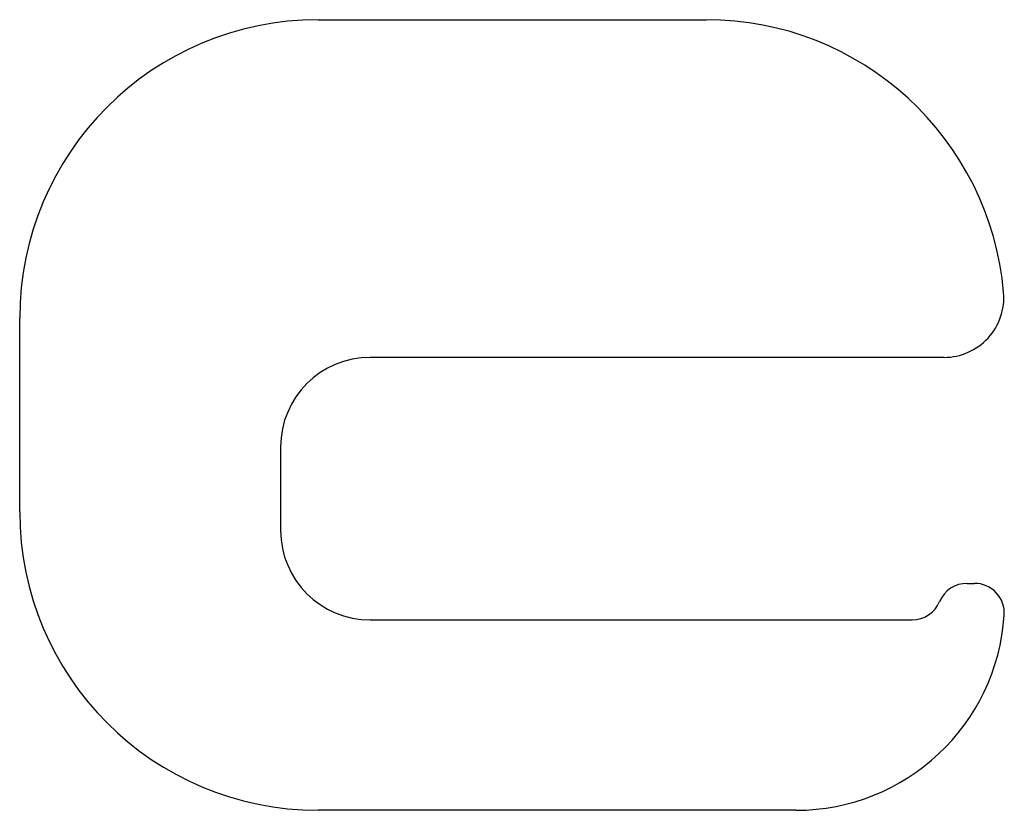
# Model space of a CAD drawing. Header units: millimetres. Extents: x 3986.186 to 3986.351, y 1836.355 to 1836.488.
import ezdxf

# ---------------------------------------------------------------- set-up
doc = ezdxf.new("R2010")
doc.units = ezdxf.units.MM
doc.layers.add('SANINDUSA', color=3, linetype='Continuous')

msp = doc.modelspace()

# ---------------------------------------------------------------- linework, layer by layer
at = {"layer": 'SANINDUSA'}
for p, q in [((3986.236408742, 1836.487787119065), (3986.301408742, 1836.487787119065)), ((3986.186408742, 1836.40529397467), (3986.186408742, 1836.437787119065)), ((3986.341262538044, 1836.431203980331), (3986.245119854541, 1836.431203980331)), ((3986.230119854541, 1836.416203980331), (3986.230119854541, 1836.40220191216)), ((3986.34512436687, 1836.393329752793), (3986.346344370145, 1836.393329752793)), ((3986.245119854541, 1836.38720191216), (3986.335904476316, 1836.38720191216)), ((3986.316408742, 1836.35529397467), (3986.236408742, 1836.35529397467))]:
    msp.add_line(p, q, dxfattribs=at)
for centre, radius, start, end in [((3986.236408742, 1836.437787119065), 0.05, 90, 180), ((3986.301408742, 1836.437787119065), 0.05000000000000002, 4.900265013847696, 90), ((3986.341262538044, 1836.441203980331), 0.01000000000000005, 270, 4.900265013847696), ((3986.245119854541, 1836.416203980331), 0.015, 90, 180), ((3986.236408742, 1836.40529397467), 0.05, 180, 270), ((3986.245119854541, 1836.40220191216), 0.015, 180, 270), ((3986.34512436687, 1836.388329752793), 0.005000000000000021, 90, 157.2186225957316), ((3986.346344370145, 1836.388329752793), 0.005, 356.245927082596, 90), ((3986.335904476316, 1836.39220191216), 0.005, 270, 337.2186225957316), ((3986.316408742, 1836.39029397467), 0.03500000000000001, 270, 356.245927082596)]:
    msp.add_arc(centre, radius, start, end, dxfattribs=at)

doc.saveas('drawing.dxf')
